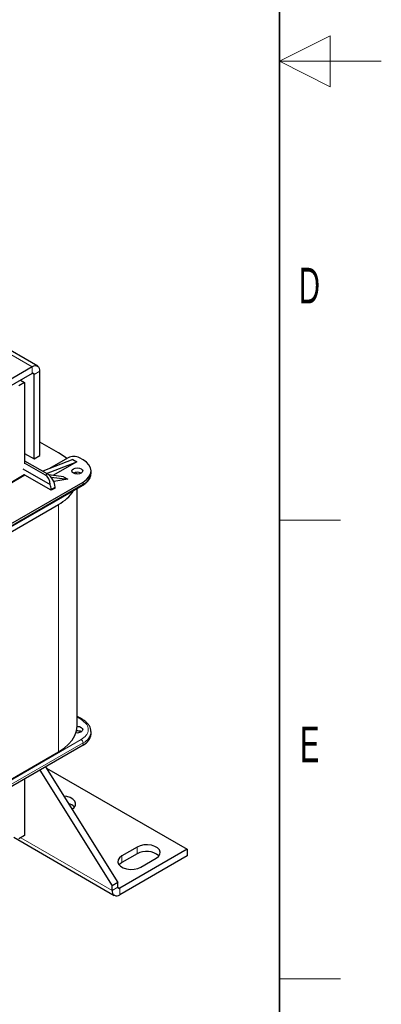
# Model space of a CAD drawing. Header units: millimetres. Extents: x 5 to 418, y 2 to 292.
# Tile 47 of 51: x 383 to 418, y 55 to 151. Entities that reach past the tile are written whole.
import ezdxf

# ---------------------------------------------------------------- set-up
doc = ezdxf.new("R2010")
doc.units = ezdxf.units.MM
doc.layers.add('SLD-0', color=7, linetype='Continuous')
doc.styles.add('SLDTEXTSTYLE0', font='TXT', dxfattribs={"width": 0.605})

msp = doc.modelspace()

# ---------------------------------------------------------------- linework, layer by layer
at = {"color": 7, "linetype": 'Continuous', "lineweight": 25}
for p, q in [((384.304, 117.3345), (378.992, 120.4011)), ((383.7707, 117.2817), (375.0969, 112.2744)), ((383.7707, 116.6284), (375.0969, 111.6211)), ((382.6203, 115.9643), (383.0165, 115.7356)), ((383.9593, 108.2453), (383.9593, 116.5196)), ((384.525, 108.5718), (384.525, 116.8461)), ((383.0165, 115.7356), (382.4508, 115.409)), ((383.0165, 115.7356), (383.0165, 107.777)), ((386.354, 108.8435), (384.525, 109.8994)), ((383.0165, 108.7895), (383.9593, 108.2453)), ((383.9593, 108.2453), (384.525, 108.5718)), ((387.7494, 108.1905), (384.7975, 107.0319)), ((387.278, 108.3538), (385.3927, 107.2655)), ((387.7494, 108.1905), (388.1265, 107.9728)), ((388.7487, 108.1579), (388.4093, 108.3538)), ((382.8468, 107.2871), (385.527, 105.7399)), ((383.0165, 108.0601), (385.2509, 106.7701)), ((385.0624, 106.6613), (383.0165, 107.8424)), ((385.1747, 106.8142), (388.1265, 107.9728)), ((388.1265, 107.9728), (385.8018, 106.6308)), ((382.9683, 106.6729), (378.2169, 103.8647)), ((385.628, 105.1698), (383.0353, 106.6666)), ((386.8188, 106.5016), (385.3774, 106.6848)), ((385.6087, 106.4593), (387.2543, 106.2502)), ((387.2543, 106.2502), (385.8714, 106.0362)), ((386.8188, 106.5016), (387.2543, 106.2502)), ((389.5298, 106.8516), (389.5298, 107.0693)), ((374.5514, 97.4769), (388.6935, 105.641)), ((374.6066, 97.8167), (388.7487, 105.9808)), ((386.0052, 105.3875), (385.628, 105.1698)), ((386.0052, 105.3875), (386.0052, 105.4637)), ((388.166, 82.0396), (388.166, 105.3365)), ((385.628, 105.246), (385.628, 105.1698)), ((377.0768, 98.4371), (386.354, 103.7927)), ((388.6935, 82.695), (388.3541, 82.891)), ((388.6935, 82.695), (388.6906, 82.6966)), ((389.5298, 81.2666), (389.5298, 81.4844)), ((388.7487, 80.1781), (374.6066, 72.014)), ((377.0768, 74.1586), (386.354, 79.5142)), ((384.5081, 77.7301), (391.596, 66.3629)), ((385.0738, 78.0566), (392.1617, 66.6895)), ((385.1626, 77.9142), (398.9499, 69.955)), ((383.0165, 76.8689), (383.0165, 71.3158)), ((381.9496, 71.1354), (391.817, 65.439)), ((383.0165, 71.3158), (382.4508, 70.9892)), ((398.9499, 69.955), (392.3503, 66.1451)), ((394.0473, 70.1727), (392.5388, 69.3019)), ((398.9499, 69.955), (398.9499, 69.3017)), ((398.9499, 69.3017), (392.3503, 65.4918)), ((394.0473, 69.5195), (392.5388, 68.6486)), ((394.4244, 68.2133), (395.9329, 69.0841)), ((392.1617, 66.6895), (391.596, 66.3629)), ((392.1617, 66.254), (392.1617, 66.6895)), ((391.596, 65.9274), (391.596, 66.3629))]:
    msp.add_line(p, q, dxfattribs=at)
at = {"color": 7, "linetype": 'Continuous', "lineweight": 18}
for p, q in [((379.5075, 119.7428), (383.7707, 117.2817)), ((383.7707, 116.6284), (383.7707, 117.2817)), ((383.7707, 116.6284), (383.9593, 116.5196)), ((384.525, 116.8461), (383.9593, 116.5196)), ((383.0353, 106.6666), (378.2836, 103.8581)), ((385.2509, 106.7701), (385.0624, 106.6613)), ((388.7487, 105.763), (374.6066, 97.599)), ((386.0052, 105.4637), (385.628, 105.246)), ((388.7487, 105.9808), (388.7487, 105.763)), ((386.354, 103.7927), (386.354, 79.5142)), ((388.166, 82.8992), (388.2208, 82.8778)), ((388.2208, 82.8778), (388.5602, 82.6818)), ((388.5602, 80.7224), (374.418, 72.5584)), ((374.6066, 72.2318), (388.7487, 80.3958)), ((388.7487, 80.3958), (388.7487, 80.1781)), ((382.6393, 71.098), (391.596, 65.9274)), ((394.0473, 70.1727), (394.0473, 69.5195)), ((392.5388, 69.3019), (392.5388, 68.6486)), ((391.596, 65.9274), (392.1617, 66.254)), ((392.1617, 66.2539), (392.3503, 66.1451)), ((392.3503, 66.1451), (392.3503, 65.4918))]:
    msp.add_line(p, q, dxfattribs=at)
at = {"color": 7, "linetype": 'Continuous', "lineweight": 25, "flags": 128}
for points in [[(387.1494, 108.2796), (386.8876, 108.4923), (386.354, 108.8435)], [(388.5602, 106.8516), (388.3871, 106.7849), (388.1831, 106.7614), (387.979, 106.7849), (387.8059, 106.8516), (387.6903, 106.9515), (387.6497, 107.0693), (387.6903, 107.1872), (387.8059, 107.287), (387.979, 107.3538), (388.1831, 107.3772), (388.3871, 107.3538), (388.5602, 107.287), (388.6758, 107.1872), (388.7164, 107.0693), (388.6758, 106.9515), (388.5602, 106.8516)], [(388.7487, 105.9808), (389.0804, 106.2141), (389.3268, 106.4802), (389.4785, 106.769), (389.5298, 107.0693), (389.4785, 107.3697), (389.3268, 107.6585), (389.0804, 107.9246), (388.7487, 108.1579)], [(388.1177, 106.7638), (388.1131, 106.7843), (388.073, 106.9351)], [(386.354, 79.5142), (386.8876, 79.8655), (387.3372, 80.2539), (387.6951, 80.6729), (387.9552, 81.1153), (388.1131, 81.5735), (388.166, 82.0396)], [(388.1658, 82.0099), (388.1831, 82.01), (388.3871, 81.9866), (388.5602, 81.9198), (388.6758, 81.82), (388.7164, 81.7021), (388.6758, 81.5843), (388.5602, 81.4844)], [(387.6696, 73.8937), (387.8637, 74.0491), (387.9963, 74.2544), (388.0233, 74.4729), (387.9427, 74.687), (387.7608, 74.8793), (387.4924, 75.0342), (387.1594, 75.1392), (386.8668, 75.1812)], [(395.9329, 69.0841), (396.1604, 69.2595), (396.293, 69.4648), (396.3201, 69.6833), (396.2394, 69.8974), (396.0575, 70.0897), (395.7892, 70.2446), (395.4561, 70.3496), (395.0853, 70.3962), (394.7067, 70.3805), (394.3511, 70.304), (394.0473, 70.1727)], [(392.5388, 69.3019), (392.3114, 69.1265), (392.1788, 68.9212), (392.1517, 68.7027), (392.2324, 68.4886), (392.4142, 68.2963), (392.6826, 68.1414), (393.0157, 68.0364), (393.3865, 67.9898), (393.7651, 68.0055), (394.1206, 68.082), (394.4244, 68.2133)], [(392.5388, 68.6486), (392.3114, 68.4732), (392.2743, 68.431)]]:
    msp.add_lwpolyline(points, dxfattribs=at)
at = {"color": 7, "linetype": 'Continuous', "lineweight": 25}
for centre, radius, start, end in [((384.0651, 116.9207), 0.4658, 350.785963, 129.203285), ((383.8443, 116.5382), 0.1165, 350.785963, 129.203285), ((387.8436, 107.262), 1.2296, 62.609672, 117.390328), ((384.3676, 105.3892), 1.6393, 2.605478, 57.394522), ((388.1831, 106.1237), 0.8198, 62.615753, 117.384247), ((388.1952, 106.9847), 1.3412, 294.374658, 354.305201), ((384.2396, 105.2192), 1.3887, 1.108153, 22.021162), ((384.4917, 107.2902), 3.9624, 298.033786, 327.04448), ((388.1833, 82.2187), 0.8254, 261.864563, 297.165779), ((388.1857, 80.7572), 0.8179, 62.758453, 95.119686), ((388.1952, 81.3997), 1.3412, 294.374658, 354.305201), ((387.0096, 73.2779), 1.2066, 42.392998, 74.710258), ((394.9676, 67.8817), 1.8786, 49.106312, 119.333177), ((392.0558, 65.8528), 0.4658, 170.785963, 309.203285), ((392.2767, 66.2353), 0.1165, 170.785963, 309.203285)]:
    msp.add_arc(centre, radius, start, end, dxfattribs=at)
at = {"color": 7, "linetype": 'Continuous', "lineweight": 18}
for centre, radius, start, end in [((388.6219, 105.7469), 0.1279, 304.056351, 7.25583), ((388.299, 82.7685), 0.1344, 66.067344, 125.584879), ((388.6387, 82.5715), 0.1354, 67.476074, 125.460456), ((388.2238, 81.5956), 1.3095, 293.630462, 355.710215), ((388.3393, 80.3772), 0.4098, 2.605478, 57.394522)]:
    msp.add_arc(centre, radius, start, end, dxfattribs=at)
at = {"color": 7, "linetype": 'Continuous', "lineweight": 25}
for centre, major_axis, ratio, start_param, end_param in [((383.0353, 106.5577), (-0.0667, 0.1155), 0.5773815, 5.4977992, 6.2890678), ((384.6852, 105.5726), (0.1424, 1.1681), 0.7115205, 4.942074, 5.9892715)]:
    msp.add_ellipse(centre, major_axis=major_axis, ratio=ratio, start_param=start_param, end_param=end_param, dxfattribs=at)
for points, knots in [([(388.6931, 105.6412), (388.6951, 105.6422), (388.7911, 105.6906), (388.9534, 105.8097), (389.1713, 106.0003), (389.3453, 106.2198), (389.4668, 106.4645), (389.5293, 106.6748), (389.5225, 106.8004), (389.5206, 106.8352)], [0, 0, 0, 0, 0.0036574, 0.1812652, 0.3619888, 0.5455623, 0.7326773, 0.925896, 1, 1, 1, 1]), ([(388.3512, 82.888), (388.331, 82.9008), (388.2754, 82.9361), (388.2086, 82.9573), (388.166, 82.9708)], [0, 0, 0, 0, 0.3625635, 1, 1, 1, 1]), ([(389.5199, 81.5008), (389.5208, 81.5516), (389.5234, 81.6979), (389.4432, 81.9343), (389.2935, 82.1954), (389.0759, 82.4277), (388.8712, 82.5937), (388.7275, 82.6707), (388.6885, 82.6916)], [0, 0, 0, 0, 0.1081206, 0.310897, 0.5163664, 0.7221804, 0.9246361, 1, 1, 1, 1])]:
    msp.add_open_spline(points, degree=3, knots=knots, dxfattribs=at)
at = {"color": 7, "linetype": 'Continuous', "lineweight": 18}
msp.add_open_spline([(388.5602, 82.6818), (388.751, 82.5455), (389.0445, 82.3358), (389.228, 81.9855), (389.2809, 81.7021), (389.228, 81.4187), (389.0445, 81.0685), (388.751, 80.8588), (388.5602, 80.7224)], degree=3, knots=[0, 0, 0, 0, 0.23945684, 0.36836066, 0.5, 0.63163934, 0.76054316, 1, 1, 1, 1], dxfattribs=at)
at = {"layer": 'SLD-0', "lineweight": 35}
msp.add_line((408, 12), (408, 282.5), dxfattribs=at)
at = {"layer": 'SLD-0', "color": 7, "linetype": 'Continuous', "lineweight": 18}
for p, q in [((413, 149.75), (408, 147.25)), ((413, 144.75), (413, 149.75)), ((418, 147.25), (408, 147.25)), ((408, 147.25), (413, 144.75))]:
    msp.add_line(p, q, dxfattribs=at)
at = {"layer": 'SLD-0', "lineweight": 18}
for p, q in [((408, 102.25), (414, 102.25)), ((408, 57.25), (414, 57.25))]:
    msp.add_line(p, q, dxfattribs=at)

# ---------------------------------------------------------------- texts
at = {"layer": 'SLD-0', "char_height": 3.5, "attachment_point": 2, "style": 'SLDTEXTSTYLE0'}
for s, insert in [('D', (410.9597, 127.0011)), ('E', (410.9816, 82.0011))]:
    msp.add_mtext(s, dxfattribs=dict(at, insert=insert))

doc.saveas('drawing.dxf')
